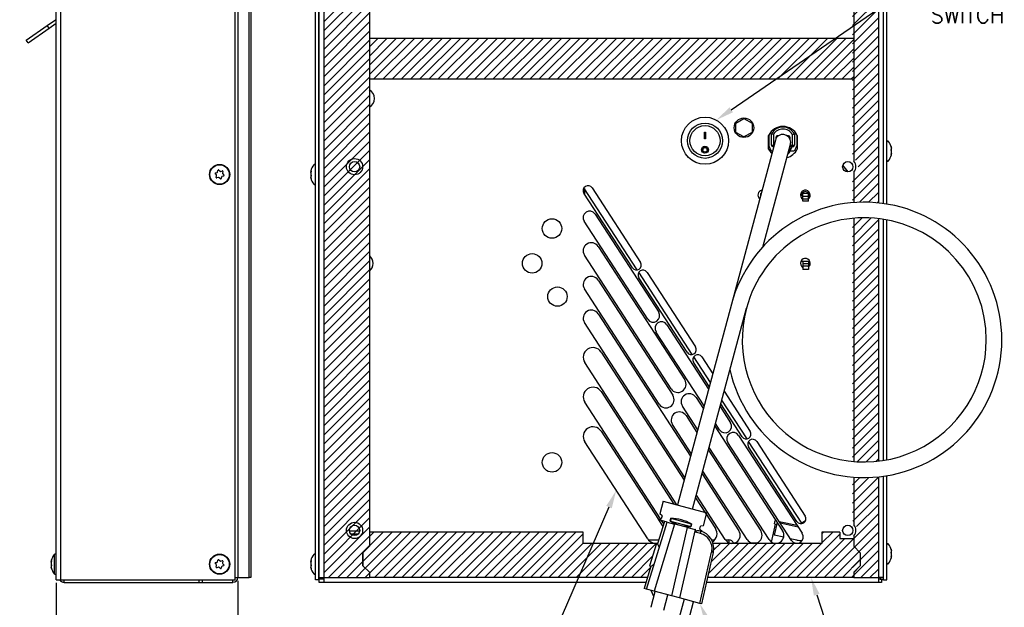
# Model space of a CAD drawing. Extents: x 895.5 to 952.4, y -8.3 to 25.7.
# Tile 3 of 5: x 910.9 to 929.9, y 3.2 to 14.5. Entities that reach past the tile are written whole.
import ezdxf
from ezdxf import colors
from ezdxf.entities.mleader import LeaderData, LeaderLine
from ezdxf.math import Vec2, Vec3

# ---------------------------------------------------------------- set-up
doc = ezdxf.new("R2010")
doc.units = 0
doc.header["$LTSCALE"] = 4
doc.header["$MEASUREMENT"] = 0
doc.layers.get('0').update_dxf_attribs({"linetype": 'CONTINUOUS'})
doc.layers.get('DEFPOINTS').update_dxf_attribs({"linetype": 'CONTINUOUS'})
for name, color, linetype in [('DIMENSIONS', 140, 'CONTINUOUS'), ('DIMENSIONS @ 1', 140, 'CONTINUOUS'), ('Hatch', 140, 'CONTINUOUS'), ('TEXT', 140, 'CONTINUOUS')]:
    doc.layers.add(name, color=color, linetype=linetype)
doc.styles.get("Standard").update_dxf_attribs({"font": 'romans.shx'})
doc.dimstyles.get("Standard").update_dxf_attribs({"dimtxt": 0.3, "dimasz": 0.35, "dimexe": 0.0625, "dimexo": 0.0625, "dimgap": 0.0625, "dimtad": 0, "dimtih": 1, "dimtoh": 1, "dimzin": 0, "dimdsep": 46, "dimtxsty": 'Standard', "dimcen": 0, "dimadec": 0, "dimazin": 0, "dimtfac": 1, "dimtofl": 0, "dimtmove": 0, "dimatfit": 3, "dimfxl": 0, "dimtolj": 1, "dimtzin": 0, "dimarcsym": 0})
pattern_1 = [(45, (895.43474, -10.74133), (-0.08838817, 0.08838817), [])]

# ---------------------------------------------------------------- blocks, each defined once
blk = doc.blocks.new('*D2')
at = {"layer": 'DEFPOINTS', "color": 0}
for p in [(911.617, 3.749), (915.117, 3.793), (911.617, 2.192)]:
    blk.add_point(p, dxfattribs=at)
at = {"layer": 'DIMENSIONS', "color": 0, "lineweight": -2}
for p, q in [((911.617, 3.687), (911.617, 2.13)), ((915.117, 3.73), (915.117, 2.13)), ((911.267, 2.192), (910.917, 2.192)), ((915.467, 2.192), (915.817, 2.192))]:
    blk.add_line(p, q, dxfattribs=at)
at = {"layer": 'DIMENSIONS', "color": 0}
for points in [[(911.267, 2.25), (911.267, 2.134), (911.617, 2.192)], [(915.467, 2.25), (915.467, 2.134), (915.117, 2.192)]]:
    blk.add_solid(points, dxfattribs=at)
at = {"layer": 'DIMENSIONS', "color": 0, "insert": (913.232, 2.192), "char_height": 0.3, "attachment_point": 5}
blk.add_mtext('\\A1; 3.50\\P [88.9]\\PPLUS GASKET', dxfattribs=at)

msp = doc.modelspace()

# ---------------------------------------------------------------- hatches: boundary and pattern name
at = {"layer": 'Hatch'}
h = msp.add_hatch(dxfattribs=at)
h.set_pattern_fill('LINE', color=256, scale=0.999998, angle=45, style=0, pattern_type=2)
h.set_pattern_definition(pattern_1)
edge = h.paths.add_edge_path()
edge.add_arc((927.183, 8.366), 2.65, 84.1016, 94.9286)
edge.add_line((926.956, 11.006), (926.956, 11.51))
edge.add_line((926.956, 11.51), (927.079, 11.672))
edge.add_line((927.079, 11.672), (926.996, 11.871))
edge.add_line((926.996, 11.871), (926.956, 11.876))
edge.add_line((926.956, 11.876), (926.956, 18.51))
edge.add_line((926.956, 18.51), (927.079, 18.672))
edge.add_line((927.079, 18.672), (926.996, 18.871))
edge.add_line((926.996, 18.871), (926.956, 18.876))
edge.add_line((926.956, 18.876), (926.956, 19.544))
edge.add_line((926.956, 19.544), (927.456, 19.544))
edge.add_line((927.456, 19.544), (927.456, 11.002))
edge = h.paths.add_edge_path()
edge.add_arc((927.183, 8.366), 2.65, 265.0714, 275.8984)
edge.add_line((927.456, 5.73), (927.456, 3.792))
edge.add_line((927.456, 3.792), (926.956, 3.792))
edge.add_line((926.956, 3.792), (926.956, 4.51))
edge.add_line((926.956, 4.51), (927.079, 4.672))
edge.add_line((927.079, 4.672), (926.996, 4.871))
edge.add_line((926.996, 4.871), (926.956, 4.876))
edge.add_line((926.956, 4.876), (926.956, 5.725))
edge = h.paths.add_edge_path()
edge.add_arc((927.183, 8.366), 2.35, 264.4404, 276.6546)
edge.add_line((927.456, 6.031), (927.456, 10.7))
edge.add_arc((927.183, 8.366), 2.35, 83.3455, 95.5598)
edge.add_line((926.956, 10.705), (926.956, 6.027))
h = msp.add_hatch(dxfattribs=at)
h.set_pattern_fill('LINE', color=256, scale=0.999998, angle=45, style=0, pattern_type=2)
h.set_pattern_definition(pattern_1)
edge = h.paths.add_edge_path()
edge.add_line((917.656, 4.389), (917.656, 18.932))
edge.add_arc((917.842, 18.955), 0.188, 173.0813, 186.9187, ccw=False)
edge.add_line((917.656, 18.977), (917.656, 19.166))
edge.add_line((917.656, 19.166), (917.531, 19.291))
edge.add_line((917.531, 19.291), (917.281, 19.291))
edge.add_line((917.281, 19.291), (917.156, 19.166))
edge.add_line((917.156, 19.166), (916.781, 19.166))
edge.add_line((916.781, 19.166), (916.781, 3.789))
edge.add_line((916.781, 3.789), (917.656, 3.789))
edge.add_line((917.656, 3.789), (917.656, 3.889))
edge.add_line((917.656, 3.889), (917.531, 4.014))
edge.add_line((917.531, 4.014), (917.531, 4.264))
edge.add_line((917.531, 4.264), (917.656, 4.389))
h = msp.add_hatch(dxfattribs=at)
h.set_pattern_fill('ANSI31', color=256)
h.set_pattern_definition([(45, (897.40933, -8.5339), (-0.08838835, 0.08838835), [])])
h.paths.add_polyline_path([(926.982, 14.169), (917.651, 14.169), (917.651, 13.382), (926.982, 13.382)])
h = msp.add_hatch(dxfattribs=at)
h.set_pattern_fill('LINE', color=256, scale=0.999998, angle=45, style=0, pattern_type=2)
h.set_pattern_definition(pattern_1)
h.paths.add_polyline_path([(923.204, 4.44), (923.207, 4.449), (921.769, 4.449), (921.769, 4.668), (917.651, 4.668), (917.651, 4.393), (917.526, 4.268), (917.525, 4.018), (917.651, 3.893), (917.651, 3.793), (923.006, 3.793), (923.072, 4.01), (923.049, 4.017), (923.18, 4.448)])
edge = h.paths.add_edge_path()
edge.add_arc((923.934, 4.351), 0.35, 350.8102, 376.4224)
edge.add_line((924.269, 4.449), (926.366, 4.449))
edge.add_line((926.366, 4.449), (926.366, 4.668))
edge.add_line((926.366, 4.668), (926.71, 4.668))
edge.add_line((926.71, 4.668), (926.71, 4.543))
edge.add_line((926.71, 4.543), (926.982, 4.543))
edge.add_line((926.982, 4.543), (926.982, 4.393))
edge.add_line((926.982, 4.393), (927.107, 4.268))
edge.add_line((927.107, 4.268), (927.107, 4.018))
edge.add_line((927.107, 4.018), (926.982, 3.893))
edge.add_line((926.982, 3.893), (926.982, 3.793))
edge.add_line((926.982, 3.793), (924.164, 3.793))
edge.add_line((924.164, 3.793), (924.275, 4.272))
edge.add_line((924.275, 4.272), (924.275, 4.275))
edge.add_line((924.275, 4.275), (924.276, 4.277))
edge.add_line((924.276, 4.277), (924.277, 4.28))
edge.add_line((924.277, 4.28), (924.277, 4.283))
edge.add_line((924.277, 4.283), (924.278, 4.286))
edge.add_line((924.278, 4.286), (924.278, 4.289))
edge.add_line((924.278, 4.289), (924.279, 4.292))
edge.add_line((924.279, 4.292), (924.279, 4.295))

# ---------------------------------------------------------------- linework, layer by layer
for p, q in [((911.617, 3.749), (911.617, 20.106)), ((911.71, 3.749), (911.71, 20.106)), ((915.067, 3.749), (915.067, 20.136)), ((916.616, 3.749), (916.616, 20.136)), ((916.678, 3.749), (916.678, 20.136)), ((916.683, 3.793), (916.683, 20.044)), ((927.549, 20.044), (927.549, 10.99)), ((915.117, 19.544), (915.117, 3.792)), ((915.337, 3.792), (915.337, 19.544)), ((915.367, 19.17), (915.367, 3.793)), ((916.776, 19.17), (916.776, 3.793)), ((927.456, 19.17), (927.456, 11.002)), ((927.616, 10.98), (927.616, 18.971)), ((917.651, 18.941), (917.651, 4.393)), ((927.554, 10.99), (927.554, 18.921)), ((926.982, 18.595), (926.982, 11.804)), ((911.042, 14.135), (911.447, 14.419)), ((911.447, 14.419), (911.604, 14.528)), ((911.483, 14.368), (911.447, 14.419)), ((911.483, 14.368), (911.617, 14.462)), ((911.078, 14.084), (911.483, 14.368)), ((911.078, 14.084), (911.042, 14.135)), ((926.982, 14.169), (917.651, 14.169)), ((926.982, 13.382), (917.651, 13.382)), ((924.711, 12.539), (924.866, 12.628)), ((924.711, 12.36), (924.711, 12.539)), ((924.866, 12.628), (925.021, 12.539)), ((925.021, 12.539), (925.021, 12.36)), ((924.103, 12.362), (924.128, 12.362)), ((924.103, 12.237), (924.103, 12.362)), ((924.128, 12.362), (924.128, 12.237)), ((924.866, 12.271), (924.711, 12.36)), ((925.021, 12.36), (924.866, 12.271)), ((925.432, 12.32), (925.396, 12.33)), ((925.396, 12.114), (925.396, 12.33)), ((925.8, 12.32), (925.837, 12.33)), ((925.837, 12.33), (925.837, 12.114)), ((924.128, 12.24), (924.103, 12.24)), ((924.128, 12.237), (924.103, 12.237)), ((925.471, 12.209), (925.323, 11.657)), ((925.341, 12.038), (925.341, 12.302)), ((925.342, 12.293), (925.342, 12.11)), ((925.432, 12.32), (925.432, 12.114)), ((925.477, 12.263), (925.477, 12.226)), ((925.501, 12.287), (925.501, 12.266)), ((925.53, 12.293), (925.507, 12.293)), ((925.725, 12.293), (925.701, 12.293)), ((925.731, 12.266), (925.731, 12.287)), ((925.755, 12.226), (925.755, 12.263)), ((925.8, 12.114), (925.8, 12.32)), ((925.89, 12.11), (925.89, 12.293)), ((925.891, 12.302), (925.891, 12.038)), ((924.073, 12.026), (924.073, 12.025)), ((924.159, 12.025), (924.159, 12.026)), ((925.344, 12.098), (925.379, 12.022)), ((925.396, 12.114), (925.432, 12.114)), ((925.406, 12.004), (925.416, 12.004)), ((925.437, 12.084), (925.426, 12.084)), ((925.432, 12.114), (925.445, 12.114)), ((925.612, 11.579), (925.76, 12.131)), ((925.725, 11.999), (925.734, 11.985)), ((925.728, 12.01), (925.748, 12.01)), ((925.748, 12.085), (925.748, 12.01)), ((925.748, 11.987), (925.748, 12.01)), ((925.755, 12.084), (925.755, 12.109)), ((925.779, 12.084), (925.755, 12.084)), ((925.755, 12.02), (925.755, 12.004)), ((925.755, 12.004), (925.825, 12.004)), ((925.756, 12.114), (925.8, 12.114)), ((925.807, 12.084), (925.779, 12.084)), ((925.783, 12.084), (925.783, 12.053)), ((925.8, 12.114), (925.837, 12.114)), ((925.852, 12.022), (925.887, 12.098)), ((927.554, 12.094), (927.549, 12.094)), ((927.554, 12.069), (927.549, 12.069)), ((927.708, 12.057), (927.709, 12.057)), ((927.554, 11.93), (927.549, 11.93)), ((927.549, 11.904), (927.554, 11.904)), ((927.709, 11.942), (927.703, 11.942)), ((914.686, 11.579), (914.717, 11.587)), ((914.727, 11.598), (914.735, 11.629)), ((914.752, 11.634), (914.775, 11.612)), ((914.789, 11.608), (914.82, 11.617)), ((914.832, 11.605), (914.824, 11.574)), ((916.522, 11.607), (916.528, 11.607)), ((916.683, 11.644), (916.678, 11.644)), ((916.678, 11.619), (916.683, 11.619)), ((925.323, 11.657), (924.624, 9.052)), ((925.23, 10.153), (925.612, 11.579)), ((926.872, 11.6), (926.77, 11.728)), ((926.982, 11.595), (926.982, 11.008)), ((914.705, 11.54), (914.682, 11.562)), ((914.701, 11.494), (914.709, 11.525)), ((914.744, 11.491), (914.714, 11.482)), ((914.782, 11.465), (914.759, 11.487)), ((914.806, 11.501), (914.798, 11.47)), ((914.847, 11.52), (914.817, 11.512)), ((914.828, 11.559), (914.851, 11.537)), ((916.523, 11.492), (916.522, 11.492)), ((916.678, 11.48), (916.683, 11.48)), ((916.678, 11.454), (916.683, 11.454)), ((922.717, 9.754), (921.784, 11.19)), ((922.812, 9.713), (921.785, 11.294)), ((921.794, 11.281), (921.794, 11.175)), ((921.942, 11.292), (922.874, 9.857)), ((925.186, 11.185), (925.196, 11.185)), ((925.186, 11.185), (925.186, 11.146)), ((925.955, 11.153), (925.998, 11.145)), ((926.108, 11.185), (925.998, 11.185)), ((925.998, 11.125), (925.998, 11.185)), ((926.108, 11.125), (925.998, 11.125)), ((925.998, 11.075), (925.998, 11.125)), ((926.108, 11.075), (925.998, 11.075)), ((925.998, 11.035), (925.998, 11.075)), ((926.108, 11.035), (925.998, 11.035)), ((926.108, 11.125), (926.108, 11.185)), ((926.108, 11.075), (926.108, 11.125)), ((926.108, 11.035), (926.108, 11.075)), ((923.014, 8.764), (921.789, 10.65)), ((921.999, 10.786), (923.224, 8.9)), ((926.982, 10.707), (926.982, 6.024)), ((927.456, 10.7), (927.456, 6.031)), ((927.549, 10.687), (927.549, 6.044)), ((927.554, 6.045), (927.554, 10.686)), ((927.616, 6.056), (927.616, 10.676)), ((922.057, 10.164), (923.725, 7.596)), ((923.462, 7.426), (921.794, 9.994)), ((925.998, 9.872), (925.96, 9.872)), ((925.998, 9.872), (925.998, 9.832)), ((926.108, 9.872), (925.998, 9.872)), ((926.108, 9.872), (926.108, 9.832)), ((926.137, 9.872), (926.108, 9.872)), ((925.998, 9.763), (925.996, 9.763)), ((925.998, 9.832), (925.998, 9.782)), ((926.108, 9.832), (925.998, 9.832)), ((925.998, 9.782), (925.998, 9.722)), ((926.108, 9.782), (925.998, 9.782)), ((926.108, 9.722), (925.998, 9.722)), ((926.108, 9.832), (926.108, 9.782)), ((926.108, 9.782), (926.108, 9.722)), ((922.057, 9.516), (923.496, 7.3)), ((923.773, 8.127), (922.841, 9.563)), ((923.869, 8.086), (922.842, 9.667)), ((922.999, 9.665), (923.931, 8.23)), ((923.234, 7.129), (921.794, 9.346)), ((924.624, 9.052), (923.587, 5.189)), ((923.877, 5.111), (924.913, 8.975)), ((922.057, 8.868), (923.838, 6.125)), ((923.729, 5.718), (921.794, 8.698)), ((923.381, 8.657), (924.185, 7.419)), ((924.098, 7.094), (923.172, 8.521)), ((922.114, 8.132), (923.715, 5.666)), ((924.22, 7.546), (923.899, 8.04)), ((924.055, 8.038), (924.265, 7.715)), ((923.576, 5.192), (921.799, 7.928)), ((924.199, 7.471), (923.897, 7.936)), ((922.114, 7.37), (923.518, 5.207)), ((923.944, 7.259), (924.084, 7.042)), ((924.925, 6.459), (924.439, 7.207)), ((924.485, 7.377), (924.988, 6.603)), ((923.258, 4.919), (921.799, 7.166)), ((923.975, 6.636), (923.681, 7.089)), ((924.405, 7.081), (924.606, 6.771)), ((924.83, 6.5), (924.419, 7.133)), ((923.751, 6.908), (923.961, 6.584)), ((923.852, 6.177), (923.488, 6.737)), ((924.304, 6.704), (925.611, 4.691)), ((924.396, 6.635), (924.318, 6.756)), ((922.114, 6.608), (923.217, 4.91)), ((924.764, 6.528), (925.989, 4.643)), ((923.013, 4.535), (921.799, 6.404)), ((925.349, 4.521), (924.195, 6.297)), ((925.779, 4.506), (924.554, 6.392)), ((925.887, 4.873), (924.954, 6.309)), ((925.978, 4.839), (924.955, 6.413)), ((925.112, 6.411), (926.044, 4.976)), ((924.181, 6.245), (925.19, 4.691)), ((924.058, 5.787), (924.769, 4.691)), ((924.928, 4.521), (924.072, 5.839)), ((926.982, 5.723), (926.982, 4.804)), ((927.456, 5.73), (927.456, 3.793)), ((927.549, 5.741), (927.549, 3.793)), ((927.554, 3.749), (927.554, 5.742)), ((927.616, 3.749), (927.616, 5.751)), ((923.935, 5.328), (924.317, 4.739)), ((924.507, 4.521), (923.949, 5.38)), ((923.312, 5.263), (923.245, 5.015)), ((923.312, 5.263), (924.152, 5.037)), ((923.289, 4.978), (923.245, 5.015)), ((923.289, 4.978), (923.274, 4.922)), ((923.445, 4.876), (923.46, 4.932)), ((923.463, 4.927), (923.46, 4.932)), ((924.086, 4.789), (924.152, 5.037)), ((922.99, 3.568), (923.385, 4.86)), ((923.53, 4.821), (923.134, 3.53)), ((923.337, 4.873), (923.204, 4.44)), ((923.218, 4.912), (923.216, 4.906)), ((923.385, 4.86), (923.216, 4.906)), ((923.218, 4.912), (923.274, 4.922)), ((923.22, 4.904), (923.306, 4.773)), ((923.321, 4.823), (923.278, 4.889)), ((923.385, 4.86), (923.53, 4.821)), ((923.45, 4.879), (923.445, 4.876)), ((923.463, 4.927), (923.45, 4.879)), ((923.45, 4.879), (923.841, 4.774)), ((923.854, 4.822), (923.463, 4.927)), ((923.477, 3.438), (923.781, 4.754)), ((923.781, 4.754), (923.53, 4.821)), ((923.781, 4.754), (923.926, 4.715)), ((923.841, 4.774), (923.854, 4.822)), ((923.841, 4.774), (923.843, 4.769)), ((923.858, 4.825), (923.843, 4.769)), ((923.854, 4.822), (923.858, 4.825)), ((924.014, 4.724), (924.029, 4.779)), ((924.086, 4.789), (924.029, 4.779)), ((925.399, 4.472), (925.473, 4.822)), ((925.503, 4.85), (925.451, 4.605)), ((925.454, 4.826), (925.467, 4.887)), ((925.454, 4.826), (925.496, 4.817)), ((925.467, 4.887), (925.487, 4.882)), ((925.509, 4.848), (925.503, 4.85)), ((925.542, 4.871), (925.888, 4.797)), ((925.91, 4.763), (925.565, 4.836)), ((925.964, 4.83), (926.052, 4.887)), ((917.266, 4.69), (917.465, 4.69)), ((917.292, 4.632), (917.439, 4.632)), ((917.651, 4.668), (917.651, 4.393)), ((921.769, 4.668), (917.651, 4.668)), ((921.769, 4.449), (921.769, 4.668)), ((923.926, 4.715), (923.622, 3.399)), ((923.941, 4.711), (923.926, 4.715)), ((924.028, 4.638), (923.926, 4.665)), ((923.994, 4.697), (924.024, 4.689)), ((924.014, 4.724), (924.058, 4.687)), ((924.056, 4.679), (924.058, 4.687)), ((925.631, 4.567), (925.451, 4.605)), ((926.71, 4.668), (926.366, 4.668)), ((926.366, 4.668), (926.366, 4.449)), ((926.71, 4.668), (926.71, 4.543)), ((926.982, 4.595), (926.982, 4.393)), ((917.525, 4.268), (917.651, 4.393)), ((917.651, 4.393), (917.526, 4.268)), ((923.207, 4.449), (921.769, 4.449)), ((923.025, 4.521), (923.023, 4.522)), ((923.025, 4.521), (923.024, 4.52)), ((923.04, 4.516), (923.227, 4.516)), ((923.04, 4.502), (923.04, 4.516)), ((923.18, 4.448), (923.049, 4.017)), ((923.204, 4.44), (923.18, 4.448)), ((924.242, 4.516), (924.304, 4.516)), ((926.366, 4.449), (924.269, 4.449)), ((924.51, 4.516), (924.576, 4.516)), ((924.576, 4.516), (924.576, 4.462)), ((924.662, 4.459), (924.693, 4.459)), ((925.004, 4.459), (925.114, 4.459)), ((925.882, 4.513), (925.757, 4.54)), ((926.71, 4.543), (926.982, 4.543)), ((926.982, 4.543), (926.982, 4.393)), ((926.982, 4.393), (927.107, 4.268)), ((926.982, 4.393), (927.107, 4.268)), ((911.581, 4.236), (911.581, 3.863)), ((917.525, 4.018), (917.525, 4.268)), ((917.526, 4.268), (917.526, 4.018)), ((924.015, 3.293), (924.243, 4.28)), ((924.275, 4.272), (924.047, 3.285)), ((924.279, 4.295), (924.247, 4.3)), ((927.107, 4.268), (927.107, 4.018)), ((927.107, 4.268), (927.107, 4.018)), ((927.554, 4.344), (927.549, 4.344)), ((927.554, 4.319), (927.549, 4.319)), ((927.554, 4.18), (927.549, 4.18)), ((927.709, 4.192), (927.703, 4.192)), ((927.708, 4.307), (927.709, 4.307)), ((911.523, 4.108), (911.53, 4.108)), ((911.523, 4.107), (911.53, 4.107)), ((911.523, 4.098), (911.528, 4.098)), ((911.525, 4.087), (911.523, 4.087)), ((911.523, 4.04), (911.528, 4.04)), ((911.53, 4.025), (911.523, 4.025)), ((911.525, 3.992), (911.523, 3.992)), ((911.525, 3.987), (911.523, 3.987)), ((911.529, 4.117), (911.53, 4.117)), ((914.705, 4.04), (914.682, 4.062)), ((914.686, 4.079), (914.717, 4.087)), ((914.701, 3.994), (914.709, 4.025)), ((914.744, 3.991), (914.714, 3.982)), ((914.727, 4.098), (914.735, 4.129)), ((914.752, 4.134), (914.775, 4.112)), ((914.782, 3.965), (914.759, 3.987)), ((914.789, 4.108), (914.82, 4.117)), ((914.806, 4.001), (914.798, 3.97)), ((914.847, 4.02), (914.817, 4.012)), ((914.832, 4.105), (914.824, 4.074)), ((914.828, 4.059), (914.851, 4.037)), ((916.522, 4.107), (916.528, 4.107)), ((916.523, 3.992), (916.522, 3.992)), ((916.683, 4.144), (916.678, 4.144)), ((916.678, 4.119), (916.683, 4.119)), ((917.651, 3.893), (917.525, 4.018)), ((917.526, 4.018), (917.651, 3.893)), ((923.072, 4.01), (922.941, 3.581)), ((923.049, 4.017), (923.072, 4.01)), ((927.107, 4.018), (926.982, 3.892)), ((927.107, 4.018), (926.982, 3.893)), ((927.549, 4.154), (927.554, 4.154)), ((911.529, 3.965), (911.53, 3.965)), ((916.678, 3.98), (916.683, 3.98)), ((916.678, 3.954), (916.683, 3.954)), ((917.651, 3.893), (917.651, 3.793)), ((917.651, 3.893), (917.651, 3.793)), ((926.982, 3.893), (926.982, 3.793)), ((926.982, 3.892), (926.982, 3.793)), ((911.617, 3.749), (911.71, 3.749)), ((911.71, 3.749), (915.067, 3.749)), ((911.772, 3.699), (911.772, 3.749)), ((911.772, 3.699), (914.366, 3.699)), ((914.366, 3.749), (914.366, 3.699)), ((914.366, 3.699), (914.428, 3.699)), ((914.428, 3.749), (914.428, 3.699)), ((914.428, 3.699), (915.024, 3.699)), ((915.024, 3.699), (915.024, 3.749)), ((915.067, 3.793), (915.117, 3.793)), ((915.117, 3.792), (915.337, 3.792)), ((915.367, 3.792), (915.337, 3.792)), ((915.367, 3.793), (915.367, 3.792)), ((916.678, 3.749), (916.616, 3.749)), ((916.683, 3.749), (916.678, 3.749)), ((916.683, 3.793), (916.776, 3.793)), ((916.683, 3.763), (916.683, 3.793)), ((916.745, 3.763), (916.683, 3.763)), ((916.683, 3.699), (916.683, 3.762)), ((916.776, 3.762), (916.683, 3.762)), ((916.776, 3.699), (916.683, 3.699)), ((916.745, 3.763), (916.745, 3.793)), ((916.776, 3.793), (916.776, 3.699)), ((916.776, 3.793), (917.651, 3.793)), ((922.977, 3.699), (916.776, 3.699)), ((923.006, 3.793), (917.651, 3.793)), ((927.456, 3.699), (924.142, 3.699)), ((926.982, 3.793), (924.164, 3.793)), ((926.982, 3.793), (927.456, 3.793)), ((927.456, 3.793), (927.456, 3.699)), ((927.549, 3.793), (927.456, 3.793)), ((927.514, 3.762), (927.456, 3.762)), ((927.514, 3.699), (927.456, 3.699)), ((927.487, 3.793), (927.487, 3.763)), ((927.487, 3.763), (927.549, 3.763)), ((927.514, 3.763), (927.514, 3.762)), ((927.514, 3.762), (927.514, 3.699)), ((927.523, 3.749), (927.514, 3.749)), ((927.554, 3.749), (927.523, 3.749)), ((927.549, 3.793), (927.549, 3.763)), ((927.554, 3.749), (927.616, 3.749)), ((922.99, 3.568), (922.941, 3.581)), ((923.134, 3.53), (922.99, 3.568)), ((923.133, 3.427), (923.078, 3.545)), ((923.08, 3.231), (923.159, 3.523)), ((923.477, 3.438), (923.134, 3.53)), ((923.322, 3.166), (923.4, 3.458)), ((923.622, 3.399), (923.477, 3.438)), ((923.713, 3.374), (923.54, 2.727)), ((924.015, 3.293), (923.622, 3.399)), ((923.723, 2.678), (923.897, 3.325)), ((924.047, 3.285), (924.015, 3.293))]:
    msp.add_line(p, q)
for centre, radius in [((924.116, 12.199), 0.453), ((924.116, 12.199), 0.339), ((924.866, 12.449), 0.188), ((924.116, 12.199), 0.29), ((924.115, 12.025), 0.0673), ((924.115, 12.025), 0.0431), ((917.366, 11.699), 0.156), ((917.366, 11.699), 0.1), ((926.866, 11.699), 0.1), ((914.767, 11.549), 0.194), ((914.767, 11.549), 0.187), ((921.169, 10.509), 0.188), ((920.787, 9.839), 0.188), ((921.274, 9.199), 0.186), ((921.169, 6.009), 0.188), ((917.366, 4.699), 0.156), ((917.366, 4.699), 0.1), ((926.866, 4.699), 0.1), ((914.767, 4.049), 0.194), ((914.767, 4.049), 0.187)]:
    msp.add_circle(centre, radius)
for centre, radius, start, end in [((917.562, 13.012), 0.188, 0, 61.8426), ((917.562, 13.012), 0.188, 298.1574, 0), ((925.616, 12.17), 0.305, 25.6256, 154.3744), ((925.616, 12.204), 0.288, 153.0096, 161.9801), ((925.616, 12.208), 0.252, 29.0491, 150.9509), ((925.616, 12.208), 0.216, 31.4616, 148.5384), ((925.616, 12.204), 0.288, 18.0199, 26.9904), ((925.616, 12.17), 0.15, 0, 164.9804), ((925.507, 12.263), 0.03, 90, 180), ((925.478, 12.287), 0.0228, 0, 12.8739), ((925.725, 12.263), 0.03, 0, 90), ((925.753, 12.287), 0.0228, 167.1264, 180), ((925.616, 12.17), 0.15, 344.9804, 0), ((927.636, 12.174), 0.02, 37.9936, 180), ((927.412, 11.999), 0.303, 13.2632, 37.9936), ((924.116, 12.026), 0.0433, 0.2436, 179.7662), ((925.616, 12.17), 0.305, 205.6256, 225.5212), ((925.372, 12.11), 0.03, 180, 204.2277), ((925.406, 12.034), 0.03, 204.2277, 270), ((925.426, 12.114), 0.03, 180, 270), ((925.616, 12.17), 0.305, 284.4396, 334.3744), ((925.616, 12.17), 0.24, 293.6626, 299.2155), ((925.616, 12.17), 0.22, 297.9663, 302.6478), ((925.718, 11.987), 0.03, 299.2155, 0), ((925.718, 12.01), 0.03, 302.6478, 0), ((925.616, 12.17), 0.204, 310.4115, 325.0362), ((925.807, 12.114), 0.03, 270, 0), ((925.825, 12.034), 0.03, 270, 335.7723), ((925.86, 12.11), 0.03, 335.7723, 0), ((927.658, 12.017), 0.0511, 351.8925, 8.1075), ((927.658, 11.982), 0.0511, 351.8925, 8.1075), ((926.866, 11.699), 0.156, 318.0338, 41.9662), ((927.636, 11.825), 0.02, 180, 322.0064), ((927.412, 11.999), 0.303, 322.0064, 346.7368), ((914.689, 11.569), 0.01, 105.9693, 225.9693), ((914.713, 11.602), 0.015, 285.9693, 345.9693), ((914.745, 11.626), 0.01, 45.9693, 165.9693), ((914.785, 11.622), 0.015, 225.9693, 285.9693), ((914.822, 11.607), 0.01, 345.9693, 105.9693), ((914.839, 11.57), 0.015, 165.9693, 225.9693), ((916.573, 11.567), 0.0511, 171.8925, 188.1075), ((916.819, 11.549), 0.303, 142.0064, 166.7368), ((916.596, 11.724), 0.02, 0, 142.0064), ((914.711, 11.492), 0.01, 165.9693, 285.9693), ((914.695, 11.529), 0.015, 345.9693, 45.9693), ((914.749, 11.477), 0.015, 45.9693, 105.9693), ((914.789, 11.473), 0.01, 225.9693, 345.9693), ((914.821, 11.497), 0.015, 105.9693, 165.9693), ((914.844, 11.53), 0.01, 285.9693, 45.9693), ((916.573, 11.532), 0.0511, 171.8925, 188.1075), ((916.819, 11.549), 0.303, 193.2632, 217.9936), ((916.596, 11.375), 0.02, 217.9936, 0), ((921.863, 11.241), 0.094, 33, 213), ((925.229, 11.152), 0.094, 100.0886, 229.8722), ((926.049, 11.152), 0.094, 0, 237.1367), ((926.049, 11.152), 0.068, 0, 183.6556), ((927.183, 8.366), 2.65, 0, 164.9804), ((926.049, 11.152), 0.094, 308.8715, 0), ((926.049, 11.152), 0.068, 330.173, 0), ((921.894, 10.718), 0.125, 33, 213), ((927.183, 8.366), 2.35, 359.9999, 164.9805), ((921.926, 10.079), 0.157, 33, 213), ((917.537, 9.839), 0.188, 0, 52.555), ((926.049, 9.84), 0.094, 0, 236.0683), ((917.537, 9.839), 0.188, 307.445, 0), ((922.796, 9.805), 0.094, 213, 33), ((922.92, 9.614), 0.094, 33, 213), ((926.049, 9.84), 0.094, 308.8715, 0), ((921.926, 9.431), 0.156, 33, 213), ((921.926, 8.783), 0.156, 33, 213), ((927.183, 8.366), 2.35, 164.9804, 0), ((923.119, 8.832), 0.125, 213, 33), ((923.277, 8.589), 0.125, 33, 213), ((927.183, 8.366), 2.65, 192.4804, 0), ((921.957, 8.03), 0.187, 33, 213), ((923.852, 8.178), 0.094, 213, 33), ((923.976, 7.987), 0.094, 33, 213), ((923.593, 7.511), 0.157, 213, 33), ((921.957, 7.268), 0.187, 33, 213), ((923.365, 7.214), 0.156, 213, 33), ((923.812, 7.174), 0.156, 33, 213), ((923.62, 6.823), 0.156, 33, 213), ((921.957, 6.506), 0.187, 33, 213), ((924.501, 6.703), 0.125, 213, 33), ((924.659, 6.46), 0.125, 33, 213), ((924.909, 6.551), 0.094, 213, 33), ((925.033, 6.36), 0.094, 33, 213), ((925.965, 4.924), 0.094, 213, 33), ((926.866, 4.699), 0.156, 318.0338, 41.9662), ((923.934, 4.351), 0.35, 350.8102, 74.9804), ((923.951, 4.348), 0.3, 350.8102, 74.9804), ((924.16, 4.637), 0.187, 302.0492, 33), ((924.638, 4.606), 0.156, 213, 33), ((925.059, 4.606), 0.156, 213, 33), ((925.48, 4.606), 0.156, 213, 33), ((925.884, 4.574), 0.125, 213, 33), ((923.17, 4.637), 0.187, 213, 281.5503), ((923.04, 4.547), 0.031, 240, 270), ((924.576, 4.423), 0.093, 17.7467, 90), ((925.94, 4.788), 0.281, 258, 280.6767), ((927.636, 4.424), 0.02, 37.9936, 180), ((927.412, 4.249), 0.303, 13.2632, 37.9936), ((911.82, 4.049), 0.303, 142.0064, 166.7368), ((911.597, 4.224), 0.02, 0, 142.0064), ((916.819, 4.049), 0.303, 142.0064, 166.7368), ((916.596, 4.224), 0.02, 0, 142.0064), ((924.185, 4.002), 0.285, 71.6682, 78.2925), ((927.412, 4.249), 0.303, 322.0064, 346.7368), ((927.658, 4.267), 0.0511, 351.8925, 8.1075), ((927.658, 4.232), 0.0511, 351.8925, 8.1075), ((911.574, 4.067), 0.0511, 171.8925, 188.1075), ((911.574, 4.032), 0.0511, 171.8925, 188.1075), ((914.689, 4.069), 0.01, 105.9693, 225.9693), ((914.711, 3.992), 0.01, 165.9693, 285.9693), ((914.695, 4.029), 0.015, 345.9693, 45.9693), ((914.713, 4.102), 0.015, 285.9693, 345.9693), ((914.745, 4.126), 0.01, 45.9693, 165.9693), ((914.749, 3.977), 0.015, 45.9693, 105.9693), ((914.785, 4.122), 0.015, 225.9693, 285.9693), ((914.821, 3.997), 0.015, 105.9693, 165.9693), ((914.822, 4.107), 0.01, 345.9693, 105.9693), ((914.839, 4.07), 0.015, 165.9693, 225.9693), ((914.844, 4.03), 0.01, 285.9693, 45.9693), ((916.573, 4.067), 0.0511, 171.8925, 188.1075), ((916.573, 4.032), 0.0511, 171.8925, 188.1075), ((921.617, 6.408), 2.805, 301.2524, 302.8156), ((927.636, 4.075), 0.02, 180, 322.0064), ((911.82, 4.049), 0.303, 193.2632, 217.9936), ((911.597, 3.875), 0.02, 217.9936, 0), ((914.789, 3.973), 0.01, 225.9693, 345.9693), ((916.819, 4.049), 0.303, 193.2632, 217.9936), ((916.596, 3.875), 0.02, 217.9936, 0), ((911.772, 3.793), 0.093, 207.5428, 270), ((915.024, 3.793), 0.093, 270, 0), ((916.776, 3.793), 0.031, 180, 270), ((923.032, 3.243), 0.05, 331.1999, 344.9804)]:
    msp.add_arc(centre, radius, start, end)
for centre, major_axis, ratio, start_param, end_param in [((925.453, 12.114), (0, 0.03), 0.700208, 1.570796, 2.424668), ((925.779, 12.114), (0, -0.03), 0.700208, 0, 1.570796), ((927.412, 12.035), (0.299, 0), 0.695043, 0.125854, 0.233859), ((927.412, 12.012), (0.299, 0), 0.970166, 0.125854, 0.233859), ((927.412, 12.048), (0.299, 0), 0.275123, -0.233859, -0.125854), ((927.412, 11.964), (0.299, 0), 0.695043, 0.125854, 0.233859), ((927.412, 12.012), (0.299, 0), 0.970166, 6.049326, 6.157331), ((927.412, 11.987), (0.299, 0), 0.970166, 0.125854, 0.162387), ((927.412, 12.035), (0.299, 0), 0.695043, -0.173871, -0.125854), ((927.412, 11.951), (0.299, 0), 0.275123, 0.125854, 0.162387), ((927.412, 11.987), (0.299, 0), 0.970166, 6.124989, 6.157331), ((927.412, 11.951), (0.299, 0), 0.275123, -0.233859, -0.125854), ((927.412, 11.964), (0.299, 0), 0.695043, -0.162387, -0.125854), ((916.819, 11.585), (-0.299, 0), 0.695043, -0.162387, -0.125854), ((916.819, 11.598), (-0.299, 0), 0.275123, -0.233859, -0.125854), ((916.819, 11.562), (-0.299, 0), 0.970166, 6.124989, 6.157331), ((916.819, 11.537), (-0.299, 0), 0.970166, 6.049326, 6.157331), ((916.819, 11.598), (-0.299, 0), 0.275123, 0.125854, 0.162387), ((916.819, 11.585), (-0.299, 0), 0.695043, 0.125854, 0.233859), ((916.819, 11.514), (-0.299, 0), 0.695043, -0.173871, -0.125854), ((916.819, 11.562), (-0.299, 0), 0.970166, 0.125854, 0.162387), ((916.819, 11.501), (-0.299, 0), 0.275123, -0.233859, -0.125854), ((916.819, 11.537), (-0.299, 0), 0.970166, 0.125854, 0.233859), ((916.819, 11.514), (-0.299, 0), 0.695043, 0.125854, 0.233859), ((923.613, 4.706), (-0.42, 0.113), 0.466308, 4.218393, 5.206385), ((923.691, 4.995), (0.42, -0.113), 0.466308, 4.218393, 5.206385), ((926.524, 15.558), (-3.084, -12.07), 0.03281, 0.453802, 0.462553), ((923.986, 4.342), (-0.045, -0.278), 0.93912, 1.499628, 1.570793), ((923.965, 4.346), (-0.053, -0.33), 0.954182, 1.500749, 1.570794), ((927.412, 4.285), (0.299, 0), 0.695043, 0.125854, 0.233859), ((927.412, 4.262), (0.299, 0), 0.970166, 0.125854, 0.233859), ((927.412, 4.298), (0.299, 0), 0.275123, -0.233859, -0.125854), ((927.412, 4.214), (0.299, 0), 0.695043, 0.125854, 0.233859), ((927.412, 4.262), (0.299, 0), 0.970166, 6.049326, 6.157331), ((927.412, 4.201), (0.299, 0), 0.275123, -0.233859, -0.125854), ((927.412, 4.237), (0.299, 0), 0.970166, 0.125854, 0.162387), ((927.412, 4.285), (0.299, 0), 0.695043, -0.173871, -0.125854), ((927.412, 4.201), (0.299, 0), 0.275123, 0.125854, 0.162387), ((927.412, 4.214), (0.299, 0), 0.695043, -0.162387, -0.125854), ((927.412, 4.237), (0.299, 0), 0.970166, 6.124989, 6.157331), ((911.82, 4.085), (-0.299, 0), 0.695043, -0.162387, -0.125854), ((911.82, 4.098), (-0.299, 0), 0.275123, -0.233859, -0.125854), ((911.82, 4.062), (-0.299, 0), 0.970166, 6.124989, 6.157331), ((911.82, 4.037), (-0.299, 0), 0.970166, 6.049326, 6.157331), ((911.82, 4.098), (-0.299, 0), 0.275123, 0.125854, 0.162387), ((911.82, 4.085), (-0.299, 0), 0.695043, 0.125854, 0.233859), ((911.82, 4.014), (-0.299, 0), 0.695043, -0.173871, -0.125854), ((911.82, 4.062), (-0.299, 0), 0.970166, 0.125854, 0.162387), ((911.82, 4.001), (-0.299, 0), 0.275123, -0.233859, -0.125854), ((911.82, 4.037), (-0.299, 0), 0.970166, 0.125854, 0.233859), ((911.82, 4.014), (-0.299, 0), 0.695043, 0.125854, 0.233859), ((916.819, 4.085), (-0.299, 0), 0.695043, -0.162387, -0.125854), ((916.819, 4.098), (-0.299, 0), 0.275123, -0.233859, -0.125854), ((916.819, 4.062), (-0.299, 0), 0.970166, 6.124989, 6.157331), ((916.819, 4.037), (-0.299, 0), 0.970166, 6.049326, 6.157331), ((916.819, 4.098), (-0.299, 0), 0.275123, 0.125854, 0.162387), ((916.819, 4.085), (-0.299, 0), 0.695043, 0.125854, 0.233859), ((916.819, 4.014), (-0.299, 0), 0.695043, -0.173871, -0.125854), ((916.819, 4.062), (-0.299, 0), 0.970166, 0.125854, 0.162387), ((916.819, 4.001), (-0.299, 0), 0.275123, -0.233859, -0.125854), ((916.819, 4.037), (-0.299, 0), 0.970166, 0.125854, 0.233859), ((916.819, 4.014), (-0.299, 0), 0.695043, 0.125854, 0.233859)]:
    msp.add_ellipse(centre, major_axis=major_axis, ratio=ratio, start_param=start_param, end_param=end_param)
for points, knots in [([(924.183, 12.026), (924.183, 12.009), (924.175, 11.991), (924.151, 11.966), (924.133, 11.958), (924.098, 11.958), (924.081, 11.965), (924.056, 11.991), (924.049, 12.008), (924.049, 12.026), (924.049, 12.026), (924.049, 12.026)], [0, 0, 0, 0, 0.125, 0.125, 0.25, 0.25, 0.375, 0.375, 0.5, 0.5, 0.5011174, 0.5011174, 0.5011174, 0.5011174]), ([(927.703, 12.079), (927.702, 12.082), (927.702, 12.085), (927.702, 12.087), (927.702, 12.086), (927.703, 12.084)], [0, 0, 0, 0, 0.5, 0.5, 1, 1, 1, 1]), ([(927.703, 12.012), (927.702, 12.014), (927.702, 12.018), (927.702, 12.025), (927.702, 12.028), (927.703, 12.029)], [0, 0, 0, 0, 0.5, 0.5, 1, 1, 1, 1]), ([(927.709, 12.062), (927.709, 12.06), (927.71, 12.058), (927.71, 12.057), (927.709, 12.057), (927.709, 12.057)], [0, 0, 0, 0, 0.5, 0.5, 0.7339959, 0.7339959, 0.7339959, 0.7339959]), ([(927.709, 12.037), (927.709, 12.038), (927.71, 12.039), (927.71, 12.043), (927.709, 12.045), (927.709, 12.048)], [0, 0, 0, 0, 0.5, 0.5, 1, 1, 1, 1]), ([(927.709, 11.962), (927.709, 11.961), (927.71, 11.96), (927.71, 11.956), (927.709, 11.954), (927.709, 11.951)], [0, 0, 0, 0, 0.5, 0.5, 1, 1, 1, 1]), ([(927.703, 11.932), (927.702, 11.931), (927.702, 11.932), (927.702, 11.937), (927.702, 11.941), (927.703, 11.944)], [0, 0, 0, 0, 0.5, 0.5, 1, 1, 1, 1]), ([(927.709, 11.937), (927.709, 11.939), (927.71, 11.941), (927.71, 11.942), (927.709, 11.942), (927.709, 11.941)], [0, 0, 0, 0, 0.5, 0.5, 1, 1, 1, 1]), ([(916.522, 11.612), (916.522, 11.61), (916.522, 11.608), (916.522, 11.607), (916.522, 11.607), (916.522, 11.608)], [0, 0, 0, 0, 0.5, 0.5, 1, 1, 1, 1]), ([(916.522, 11.587), (916.522, 11.588), (916.522, 11.589), (916.522, 11.593), (916.522, 11.595), (916.522, 11.598)], [0, 0, 0, 0, 0.5, 0.5, 1, 1, 1, 1]), ([(916.528, 11.617), (916.529, 11.618), (916.529, 11.617), (916.529, 11.612), (916.529, 11.608), (916.528, 11.605)], [0, 0, 0, 0, 0.5, 0.5, 1, 1, 1, 1]), ([(916.522, 11.512), (916.522, 11.511), (916.522, 11.51), (916.522, 11.506), (916.522, 11.504), (916.522, 11.501)], [0, 0, 0, 0, 0.5, 0.5, 1, 1, 1, 1]), ([(916.522, 11.487), (916.522, 11.489), (916.522, 11.491), (916.522, 11.492), (916.522, 11.492), (916.522, 11.492)], [0, 0, 0, 0, 0.5, 0.5, 0.7339959, 0.7339959, 0.7339959, 0.7339959]), ([(916.528, 11.537), (916.529, 11.535), (916.529, 11.531), (916.529, 11.524), (916.529, 11.521), (916.528, 11.52)], [0, 0, 0, 0, 0.5, 0.5, 1, 1, 1, 1]), ([(916.528, 11.47), (916.529, 11.467), (916.529, 11.464), (916.529, 11.462), (916.529, 11.463), (916.528, 11.465)], [0, 0, 0, 0, 0.5, 0.5, 1, 1, 1, 1]), ([(923.926, 4.665), (923.927, 4.67), (923.93, 4.674), (923.935, 4.68), (923.939, 4.683), (923.948, 4.689), (923.954, 4.692), (923.967, 4.696), (923.973, 4.698), (923.984, 4.698), (923.989, 4.698), (923.994, 4.697)], [0, 0, 0, 0, 0.125, 0.125, 0.25, 0.25, 0.5, 0.5, 0.75, 0.75, 1, 1, 1, 1]), ([(924.028, 4.638), (924.03, 4.644), (924.031, 4.65), (924.032, 4.662), (924.033, 4.667), (924.032, 4.677), (924.031, 4.681), (924.028, 4.686), (924.027, 4.688), (924.024, 4.689)], [0, 0, 0, 0, 0.25, 0.25, 0.5, 0.5, 0.75, 0.75, 1, 1, 1, 1]), ([(923.236, 4.374), (923.232, 4.384), (923.227, 4.392), (923.222, 4.404), (923.22, 4.408), (923.216, 4.415), (923.215, 4.419), (923.21, 4.428), (923.208, 4.432), (923.206, 4.437), (923.205, 4.438), (923.204, 4.44), (923.204, 4.44), (923.204, 4.44)], [0, 0, 0, 0, 0.125, 0.125, 0.1875, 0.1875, 0.25, 0.25, 0.375, 0.375, 0.4375, 0.4375, 0.4999425, 0.4999425, 0.4999425, 0.4999425]), ([(927.703, 4.329), (927.702, 4.332), (927.702, 4.335), (927.702, 4.337), (927.702, 4.336), (927.703, 4.334)], [0, 0, 0, 0, 0.5, 0.5, 1, 1, 1, 1]), ([(927.703, 4.262), (927.702, 4.264), (927.702, 4.268), (927.702, 4.275), (927.702, 4.278), (927.703, 4.279)], [0, 0, 0, 0, 0.5, 0.5, 1, 1, 1, 1]), ([(927.703, 4.182), (927.702, 4.181), (927.702, 4.182), (927.702, 4.187), (927.702, 4.191), (927.703, 4.194)], [0, 0, 0, 0, 0.5, 0.5, 1, 1, 1, 1]), ([(927.709, 4.312), (927.709, 4.31), (927.71, 4.308), (927.71, 4.307), (927.709, 4.307), (927.709, 4.307)], [0, 0, 0, 0, 0.5, 0.5, 0.7339959, 0.7339959, 0.7339959, 0.7339959]), ([(927.709, 4.287), (927.709, 4.288), (927.71, 4.289), (927.71, 4.293), (927.709, 4.295), (927.709, 4.298)], [0, 0, 0, 0, 0.5, 0.5, 1, 1, 1, 1]), ([(927.709, 4.212), (927.709, 4.211), (927.71, 4.21), (927.71, 4.206), (927.709, 4.204), (927.709, 4.201)], [0, 0, 0, 0, 0.5, 0.5, 1, 1, 1, 1]), ([(927.709, 4.187), (927.709, 4.189), (927.71, 4.191), (927.71, 4.192), (927.709, 4.192), (927.709, 4.191)], [0, 0, 0, 0, 0.5, 0.5, 1, 1, 1, 1]), ([(911.523, 4.112), (911.523, 4.11), (911.523, 4.108), (911.523, 4.107), (911.523, 4.107), (911.523, 4.108)], [0, 0, 0, 0, 0.5, 0.5, 1, 1, 1, 1]), ([(911.523, 4.087), (911.523, 4.088), (911.523, 4.089), (911.523, 4.093), (911.523, 4.095), (911.523, 4.098)], [0, 0, 0, 0, 0.5, 0.5, 1, 1, 1, 1]), ([(911.523, 4.012), (911.523, 4.011), (911.523, 4.01), (911.523, 4.006), (911.523, 4.004), (911.523, 4.001)], [0, 0, 0, 0, 0.5, 0.5, 1, 1, 1, 1]), ([(911.523, 3.987), (911.523, 3.989), (911.523, 3.991), (911.523, 3.992), (911.523, 3.992), (911.523, 3.992)], [0, 0, 0, 0, 0.5, 0.5, 0.7339959, 0.7339959, 0.7339959, 0.7339959]), ([(911.529, 4.117), (911.53, 4.118), (911.53, 4.117), (911.53, 4.112), (911.53, 4.108), (911.529, 4.105)], [0, 0, 0, 0, 0.5, 0.5, 1, 1, 1, 1]), ([(911.529, 4.037), (911.53, 4.035), (911.53, 4.031), (911.53, 4.024), (911.53, 4.021), (911.529, 4.02)], [0, 0, 0, 0, 0.5, 0.5, 1, 1, 1, 1]), ([(916.522, 4.112), (916.522, 4.11), (916.522, 4.108), (916.522, 4.107), (916.522, 4.107), (916.522, 4.108)], [0, 0, 0, 0, 0.5, 0.5, 1, 1, 1, 1]), ([(916.522, 4.087), (916.522, 4.088), (916.522, 4.089), (916.522, 4.093), (916.522, 4.095), (916.522, 4.098)], [0, 0, 0, 0, 0.5, 0.5, 1, 1, 1, 1]), ([(916.522, 4.012), (916.522, 4.011), (916.522, 4.01), (916.522, 4.006), (916.522, 4.004), (916.522, 4.001)], [0, 0, 0, 0, 0.5, 0.5, 1, 1, 1, 1]), ([(916.522, 3.987), (916.522, 3.989), (916.522, 3.991), (916.522, 3.992), (916.522, 3.992), (916.522, 3.992)], [0, 0, 0, 0, 0.5, 0.5, 0.7339959, 0.7339959, 0.7339959, 0.7339959]), ([(916.528, 4.117), (916.529, 4.118), (916.529, 4.117), (916.529, 4.112), (916.529, 4.108), (916.528, 4.105)], [0, 0, 0, 0, 0.5, 0.5, 1, 1, 1, 1]), ([(916.528, 4.037), (916.529, 4.035), (916.529, 4.031), (916.529, 4.024), (916.529, 4.021), (916.528, 4.02)], [0, 0, 0, 0, 0.5, 0.5, 1, 1, 1, 1]), ([(911.529, 3.97), (911.53, 3.967), (911.53, 3.964), (911.53, 3.962), (911.53, 3.963), (911.529, 3.965)], [0, 0, 0, 0, 0.5, 0.5, 1, 1, 1, 1]), ([(916.528, 3.97), (916.529, 3.967), (916.529, 3.964), (916.529, 3.962), (916.529, 3.963), (916.528, 3.965)], [0, 0, 0, 0, 0.5, 0.5, 1, 1, 1, 1])]:
    msp.add_open_spline(points, degree=3, knots=knots)

# ---------------------------------------------------------------- dimensions: what is measured, and where the dimension line sits
at = {"layer": 'DIMENSIONS @ 1'}
dim = msp.add_linear_dim(base=(911.617, 2.192), p1=(915.117, 3.793), p2=(911.617, 3.749), text=' <>\\PPLUS GASKET', dimstyle='Standard', override={"dimscale": 1, "dimpost": '\\X', "dimtix": 0, "dimtofl": 0, "dimtmove": 0, "dimatfit": 3}, dxfattribs=at)
dim.commit()
dim.dimension.update_dxf_attribs({"geometry": '*D2', "text_midpoint": (913.232, 2.192), "dimtype": 128})

# ---------------------------------------------------------------- leaders
at = {"layer": 'DIMENSIONS'}
ml = msp.add_multileader_mtext('Standard', dxfattribs=at)
ml.set_content('POWER\\PSWITCH', color=256)
ml.set_leader_properties()
ml.build(insert=Vec2(0, 0))
ml.multileader.update_dxf_attribs({"dogleg_length": 0.36, "arrow_head_size": 0.35})
ctx = ml.context
ctx.base_point, ctx.char_height, ctx.arrow_head_size, ctx.landing_gap_size, ctx.plane_origin = Vec3(928.36, 15.114), 0.3, 0.35, 0.1, Vec3(924.333, 12.596)
notes = []
notes.append((ctx, [(0, (1, 1, 0), (928, 15.114), (1, 0), 0.36, [(0, [(924.333, 12.596)], 0, [])])]))
ctx.mtext.insert, ctx.mtext.flow_direction = Vec3(928.46, 15.264), 5
ml = msp.add_multileader_mtext('Standard', dxfattribs=at)
ml.set_content("120VAC 8' LG\\PPOWER CORD \\PAND PLUG", color=256)
ml.set_leader_properties()
ml.build(insert=Vec2(0, 0))
ml.multileader.update_dxf_attribs({"dogleg_length": 0.36, "arrow_head_size": 0.35})
ctx = ml.context
ctx.base_point, ctx.char_height, ctx.arrow_head_size, ctx.landing_gap_size, ctx.plane_origin = Vec3(925.901, -0.114), 0.3, 0.35, 0.1, Vec3(925.872, 12.335)
notes.append((ctx, [(0, (1, 1, 0), (925.541, -0.114), (1, 0), 0.36, [(0, [(924.015, 3.293)], 0, [])])]))
ctx.mtext.insert, ctx.mtext.flow_direction = Vec3(926.001, 0.036), 5
at = {"layer": 'TEXT'}
ml = msp.add_multileader_mtext('Standard', dxfattribs=at)
ml.set_content('DISCHARGE INTO\\PENCLOSURE', color=256)
ml.set_leader_properties()
ml.build(insert=Vec2(0, 0))
ml.multileader.update_dxf_attribs({"dogleg_length": 0.36, "arrow_head_size": 0.35})
ctx = ml.context
ctx.base_point, ctx.char_height, ctx.arrow_head_size, ctx.landing_gap_size, ctx.plane_origin = Vec3(916.981, 2.591), 0.3, 0.35, 0.1, Vec3(922.406, 5.469)
ctx.text_align_type = 2
notes.append((ctx, [(0, (1, 1, 0), (921.155, 2.591), (-1, 0), 0.36, [(0, [(922.406, 5.469)], 0, [])])]))
ctx.mtext.insert, ctx.mtext.alignment, ctx.mtext.flow_direction = Vec3(920.695, 2.741), 3, 5
ml = msp.add_multileader_mtext('Standard', dxfattribs=at)
ml.set_content('GASKETS', color=256)
ml.set_leader_properties()
ml.build(insert=Vec2(0, 0))
ml.multileader.update_dxf_attribs({"dogleg_length": 0.36, "arrow_head_size": 0.35})
ctx = ml.context
ctx.base_point, ctx.char_height, ctx.arrow_head_size, ctx.landing_gap_size, ctx.plane_origin = Vec3(927.082, 2.088), 0.3, 0.35, 0.1, Vec3(926.157, 3.793)
notes.append((ctx, [(0, (1, 1, 0), (926.722, 2.088), (1, 0), 0.36, [(0, [(926.157, 3.793)], 0, [])])]))
ctx.mtext.insert, ctx.mtext.flow_direction = Vec3(927.182, 2.238), 5
for ctx, leaders in notes:
    for number, flags, end, landing, length, lines in leaders:
        leader = LeaderData()
        leader.index, (leader.has_last_leader_line, leader.has_dogleg_vector, leader.attachment_direction) = number, flags
        leader.last_leader_point, leader.dogleg_vector, leader.dogleg_length = Vec3(end), Vec3(landing), length
        for number, points, colour, breaks in lines:
            line = LeaderLine()
            line.index, line.vertices, line.color, line.breaks = number, Vec3.list(points), colors.encode_raw_color(colour), breaks
            leader.lines.append(line)
        ctx.leaders.append(leader)

doc.saveas('drawing.dxf')
